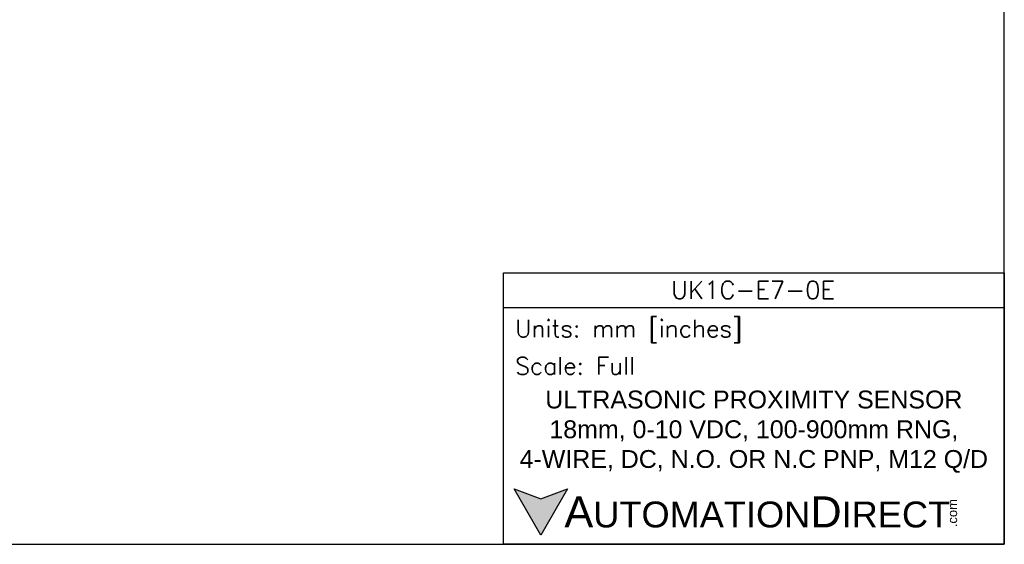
# Model space of a CAD drawing. Header units: inches. Extents: x 0 to 279, y 0 to 216.
# Tile 2 of 8: x 100 to 279, y 0 to 95. Entities that reach past the tile are written whole.
import ezdxf

# ---------------------------------------------------------------- set-up
doc = ezdxf.new("R2010")
doc.units = ezdxf.units.IN
doc.header["$LTSCALE"] = 10
doc.header["$MEASUREMENT"] = 0
doc.layers.add('Text', color=140, linetype='Continuous')
doc.styles.add('\\M+2ABAC\\M+2A6A11', font='txt')
doc.styles.add('ROMANS', font='romans.shx')

msp = doc.modelspace()

# ---------------------------------------------------------------- hatches: boundary and pattern name
at = {"layer": 'Text'}
msp.add_hatch(color=256, dxfattribs=at).paths.add_polyline_path([(199.93, 10.07), (195.08, 8.31), (190.23, 10.07), (195.08, 1.67)])

# ---------------------------------------------------------------- linework, layer by layer
at = {"layer": 'Defpoints'}
msp.add_lwpolyline([(279.4, 215.9), (0, 215.9), (0, 0), (279.4, 0)], close=True, dxfattribs=at)
at = {"layer": 'Text'}
msp.add_line((188.28, 43.12), (279.4, 43.12), dxfattribs=at)
for points in [[(188.28, 0), (188.28, 49.4), (279.4, 49.4), (279.4, 0)], [(199.93, 10.07), (195.08, 1.67), (190.23, 10.07), (195.08, 8.31)]]:
    msp.add_lwpolyline(points, close=True, dxfattribs=at)

# ---------------------------------------------------------------- texts
at = {"layer": 'Text', "linetype": 'Continuous', "insert": (233.7, 46.3), "char_height": 3.248, "width": 61.1425, "attachment_point": 5, "style": 'ROMANS'}
msp.add_mtext('UK1C-E7-0E', dxfattribs=at)
at = {"layer": 'Text', "attachment_point": 4}
for s, insert, char_height, width, style in [(' Units: mm [inches]', (188.28, 38.75), 3.1404, 91.118, 'ROMANS'), (' Scale: Full', (188.28, 32.47), 3.1404, 91.118, 'ROMANS'), ('{\\fArial|b0|i0|c0|p34;     \\H1.2x;A\\H0.8333x;UTOMATION\\H1.2x;D\\H0.8333x;IRECT}', (190.23, 5.87), 4.7106, 79.7962, '\\M+2ABAC\\M+2A6A11')]:
    msp.add_mtext(s, dxfattribs=dict(at, insert=insert, char_height=char_height, width=width, style=style))
at = {"layer": 'Text', "linetype": 'Continuous', "insert": (233.84, 20.5), "char_height": 3.2482, "width": 87.1777, "attachment_point": 5}
msp.add_mtext('{\\fArial|b0|i0|c0|p34;ULTRASONIC PROXIMITY SENSOR\\P18mm, 0-10 VDC, 100-900mm RNG, 4-WIRE, DC, N.O. OR N.C PNP, M12 Q/D}', dxfattribs=at)
at = {"layer": 'Text', "insert": (269.12, 3.11), "char_height": 1.6958, "width": 5.0253, "attachment_point": 1, "rotation": 90, "style": '\\M+2ABAC\\M+2A6A11'}
msp.add_mtext('{\\fArial|b0|i0|c0|p34;.com}', dxfattribs=at)

doc.saveas('drawing.dxf')
